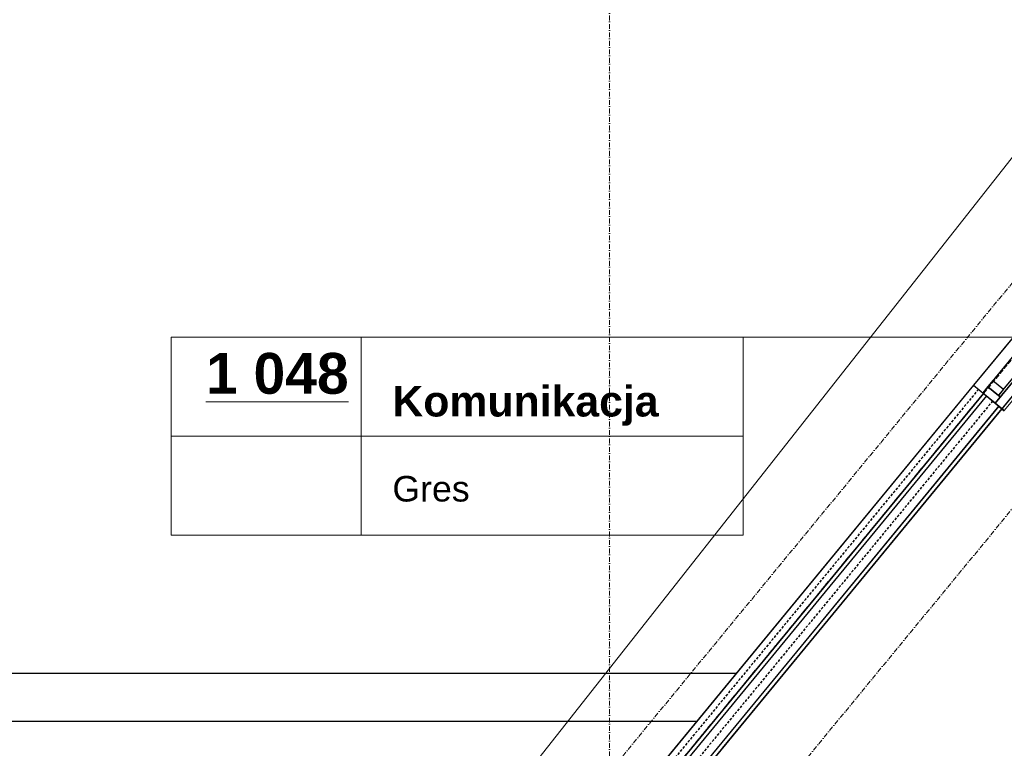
# Model space of a CAD drawing. Header units: millimetres. Extents: x -8642 to 28269, y -6609 to 3701.
# Tile 231 of 256: x 6830 to 7448, y -1954 to -1497. Entities that reach past the tile are written whole.
import ezdxf
from ezdxf.enums import TextEntityAlignment as Align

# ---------------------------------------------------------------- set-up
doc = ezdxf.new("R2010")
doc.units = ezdxf.units.MM
doc.header["$LTSCALE"] = 1000
doc.header["$MEASUREMENT"] = 0
for name, pattern in [('rzut 1 pietra$0$ArchiTECH.PC 1. Line Type', [0.004, 0.003, -0.001]), ('rzut 1 pietra$0$ArchiTECH.PC 2. Line Type', [0.0025, 0.0015, -0.001]), ('rzut 1 pietra$0$ArchiTECH.PC 5. Line Type', [0.0053, 0.003, -0.001, 0.0003, -0.001]), ('rzut 1 pietra$0$ArchiTECH.PC Solid Line Type', [0]), ('SUFIT_1 PIETRO$0$ArchiTECH.PC 1. Line Type', [0.004, 0.003, -0.001]), ('SUFIT_1 PIETRO$0$ArchiTECH.PC 2. Line Type', [0.0025, 0.0015, -0.001]), ('SUFIT_1 PIETRO$0$ArchiTECH.PC Solid Line Type', [0])]:
    doc.linetypes.add(name, pattern=pattern)
doc.layers.add('_Etapy_opis', color=7, linetype='Continuous', lineweight=18)
doc.layers.add('IS_ARCH', color=254, linetype='Continuous', lineweight=18)
doc.layers.add('SUFIT_1 PIETRO$0$Kalka 1', color=254, linetype='Continuous')
doc.layers.add('SUFIT_1 PIETRO$0$TYP SUFITÓW_NOWYCH', color=254, linetype='Continuous')
doc.styles.add('rzut 1 pietra$0$ArchiTECHStyle1', font='arial.ttf', dxfattribs={"height": 0.16})
doc.styles.add('rzut 1 pietra$0$ArchiTECHStyle3', font='arialbd.ttf', dxfattribs={"height": 0.192})

msp = doc.modelspace()

# ---------------------------------------------------------------- linework, layer by layer
at = {"layer": '_Etapy_opis', "color": 1}
msp.add_lwpolyline([(6460.55, -2841.21), (7540.52, -1472.15), (7540.52, 604.49), (11528.64, 604.49), (11528.64, -458.99), (8943.73, -3729.66)], close=True, dxfattribs=at)
at = {"layer": 'IS_ARCH', "linetype": 'rzut 1 pietra$0$ArchiTECH.PC 5. Line Type'}
for p, q in [((10028.54, 1462.47), (5164.31, -4438.5)), ((10097.59, 1404.74), (5233.75, -4495.75)), ((7200, 773.48), (7200, -1998.13))]:
    msp.add_line(p, q, dxfattribs=at)
at = {"layer": 'IS_ARCH', "linetype": 'rzut 1 pietra$0$ArchiTECH.PC 1. Line Type'}
msp.add_line((7823.26, -1260), (7213.27, -2000), dxfattribs=at)
at = {"layer": 'IS_ARCH', "linetype": 'rzut 1 pietra$0$ArchiTECH.PC Solid Line Type'}
for p, q in [((7812.2, -1297), (7270.67, -1953.96)), ((7542.87, -1587.58), (7428.37, -1726.47)), ((7548.66, -1592.34), (7434.17, -1731.23)), ((7556.38, -1598.7), (7441.89, -1737.59)), ((7552.07, -1601.62), (7446.57, -1729.6)), ((7562.16, -1603.46), (7447.67, -1742.35)), ((6925.15, -1696.47), (7283.95, -1696.47)), ((6925.15, -1696.47), (6925.15, -1820.39)), ((7044.39, -1696.47), (7044.39, -1820.39)), ((7283.95, -1696.47), (7283.95, -1820.39)), ((7283.95, -1696.47), (7716.18, -1696.47)), ((7428.38, -1726.46), (7204.48, -1998.09)), ((7428.38, -1726.46), (7446.13, -1741.09)), ((7437.35, -1727.37), (7434.17, -1731.23)), ((7440.53, -1723.51), (7437.35, -1727.37)), ((7437.35, -1727.37), (7443.94, -1732.8)), ((7437.35, -1727.37), (7445.07, -1733.73)), ((7440.53, -1723.51), (7447.11, -1728.94)), ((7434.56, -1731.55), (7213.27, -2000)), ((7436.49, -1733.14), (7216.51, -2000)), ((7434.17, -1731.23), (7441.89, -1737.59)), ((7434.17, -1731.23), (7441.89, -1737.59)), ((7445.07, -1733.73), (7441.89, -1737.59)), ((7447.11, -1728.94), (7443.94, -1732.8)), ((7444.2, -1739.5), (7229.47, -2000)), ((7446.13, -1741.09), (7232.15, -2000.68)), ((7441.88, -1737.58), (7447.67, -1742.35)), ((7441.89, -1737.59), (7446.9, -1741.73)), ((6925.15, -1758.43), (7283.95, -1758.43)), ((6925.15, -1820.39), (7283.95, -1820.39)), ((7279.56, -1907), (2826.38, -1907)), ((7254.83, -1937), (2836.44, -1937))]:
    msp.add_line(p, q, dxfattribs=at)
at = {"layer": 'IS_ARCH', "linetype": 'rzut 1 pietra$0$ArchiTECH.PC 2. Line Type'}
for p, q in [((7431.47, -1729), (7208.87, -1999.05)), ((7440.34, -1736.32), (7222.99, -2000))]:
    msp.add_line(p, q, dxfattribs=at)
at = {"layer": 'SUFIT_1 PIETRO$0$Kalka 1', "linetype": 'SUFIT_1 PIETRO$0$ArchiTECH.PC 1. Line Type'}
msp.add_line((7823.26, -1260.08), (7213.27, -2000.08), dxfattribs=at)
at = {"layer": 'SUFIT_1 PIETRO$0$Kalka 1', "linetype": 'SUFIT_1 PIETRO$0$ArchiTECH.PC Solid Line Type'}
for p, q in [((7812.2, -1297.08), (7270.67, -1954.04)), ((7542.87, -1587.66), (7428.37, -1726.56)), ((7548.66, -1592.42), (7434.17, -1731.31)), ((7556.38, -1598.78), (7441.89, -1737.67)), ((7552.07, -1601.71), (7446.57, -1729.68)), ((7428.38, -1726.54), (7204.48, -1998.18)), ((7428.38, -1726.54), (7446.13, -1741.17)), ((7437.35, -1727.45), (7434.17, -1731.31)), ((7440.53, -1723.59), (7437.35, -1727.46)), ((7437.35, -1727.45), (7445.07, -1733.82)), ((7437.35, -1727.46), (7443.94, -1732.88)), ((7440.53, -1723.59), (7447.11, -1729.02)), ((7434.56, -1731.63), (7213.27, -2000.08)), ((7436.49, -1733.22), (7216.51, -2000.08)), ((7434.17, -1731.31), (7441.89, -1737.67)), ((7434.17, -1731.31), (7441.89, -1737.67)), ((7445.07, -1733.82), (7441.89, -1737.67)), ((7447.11, -1729.02), (7443.94, -1732.88)), ((7444.2, -1739.58), (7229.47, -2000.08)), ((7446.13, -1741.17), (7232.15, -2000.76)), ((7441.88, -1737.67), (7447.67, -1742.44)), ((7441.89, -1737.68), (7446.9, -1741.81)), ((7279.56, -1907.08), (2826.38, -1907.08)), ((7254.83, -1937.08), (2836.44, -1937.08))]:
    msp.add_line(p, q, dxfattribs=at)
at = {"layer": 'SUFIT_1 PIETRO$0$Kalka 1', "linetype": 'SUFIT_1 PIETRO$0$ArchiTECH.PC 2. Line Type'}
for p, q in [((7431.47, -1729.09), (7208.87, -1999.13)), ((7440.34, -1736.4), (7222.99, -2000.08))]:
    msp.add_line(p, q, dxfattribs=at)
at = {"layer": 'SUFIT_1 PIETRO$0$TYP SUFITÓW_NOWYCH', "linetype": 'SUFIT_1 PIETRO$0$ArchiTECH.PC Solid Line Type'}
msp.add_line((7768.52, -1350.13), (7270.67, -1954.04), dxfattribs=at)

# ---------------------------------------------------------------- texts
at = {"layer": 'IS_ARCH'}
for s, height, style, p in [('%%u1 048%%u', 25.6, 'rzut 1 pietra$0$ArchiTECHStyle3', (6947.03, -1739.55)), ('Komunikacja', 19.2, 'rzut 1 pietra$0$ArchiTECHStyle3', (7063.94, -1751.85)), ('Gres ', 16, 'rzut 1 pietra$0$ArchiTECHStyle1', (7063.94, -1804.15))]:
    msp.add_text(s, height=height, dxfattribs=dict(at, style=style)).set_placement(p, align=Align.BOTTOM_LEFT)

doc.saveas('drawing.dxf')
